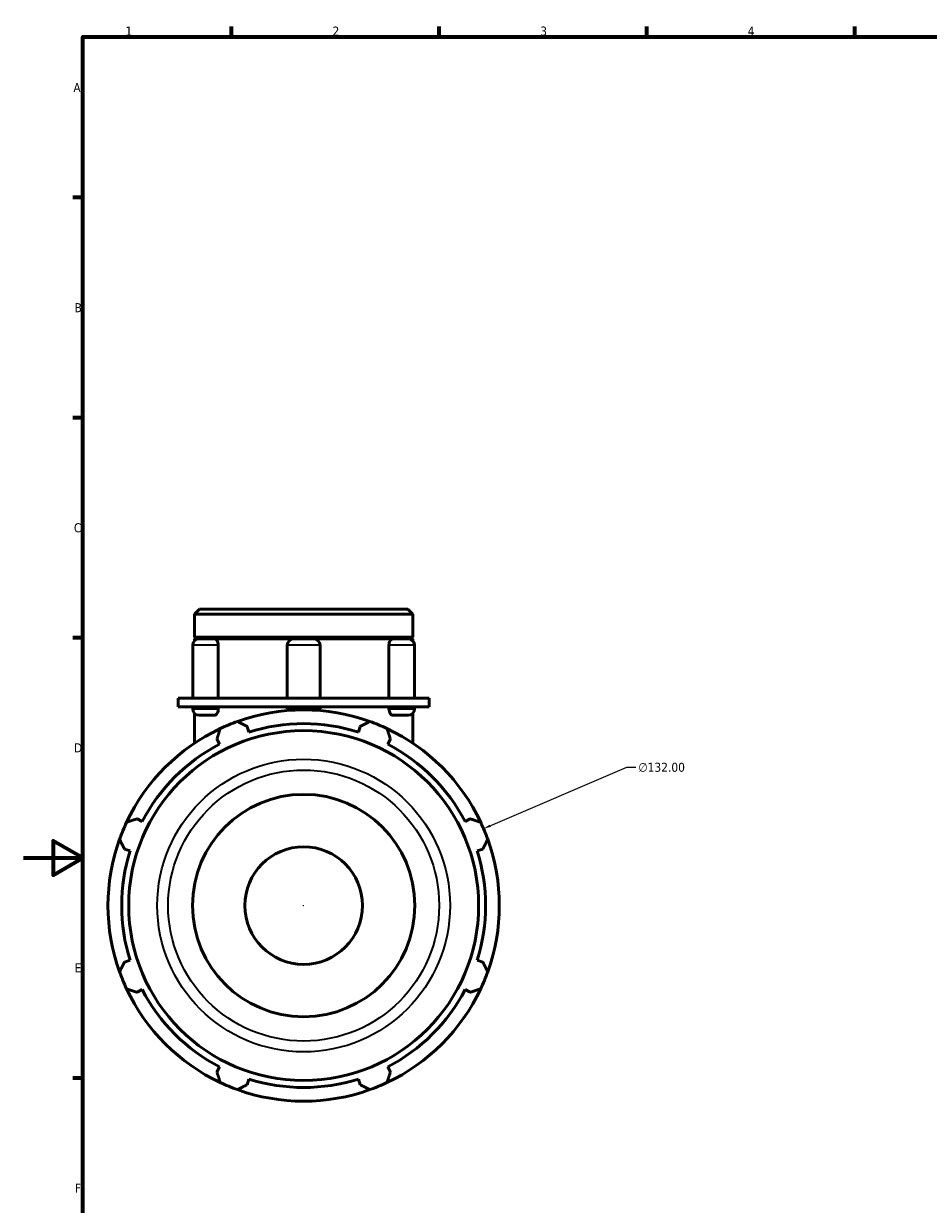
# Model space of a CAD drawing. Header units: millimetres. Extents: x 0 to 927, y -325 to 685.
# Tile 4 of 5: x 0 to 305, y 180 to 578. Entities that reach past the tile are written whole.
import ezdxf

# ---------------------------------------------------------------- set-up
doc = ezdxf.new("R2010")
doc.units = ezdxf.units.MM
for name, color, linetype, lineweight in [('Border (ANSI)', 7, 'Continuous', 70), ('Dimension (ANSI)', 7, 'Continuous', 25), ('Visible (ANSI)', 7, 'Continuous', 50), ('Visible Narrow (ANSI)', 7, 'Continuous', 35)]:
    doc.layers.add(name, color=color, linetype=linetype, lineweight=lineweight)
doc.styles.add('Note Text (ANSI)', font='tahoma.ttf')
doc.dimstyles.new('Default - mm (ANSI)', dxfattribs={"dimtxt": 3.048, "dimasz": 2.5, "dimexe": 3.175, "dimexo": 1.6002, "dimgap": 0.8, "dimtad": 0, "dimtoh": 1, "dimrnd": 1e-08, "dimzin": 4, "dimdsep": 46, "dimtxsty": 'Note Text (ANSI)', "dimcen": 0.09, "dimdle": 10, "dimclrd": 256, "dimclre": 256, "dimclrt": 256, "dimadec": 1, "dimazin": 1, "dimtfac": 1, "dimtofl": 0, "dimtmove": 0, "dimatfit": 3, "dimfxl": 1, "dimtolj": 1, "dimtzin": 4, "dimlwd": -1, "dimlwe": -1, "dimarcsym": 0})

# ---------------------------------------------------------------- blocks, each defined once
blk = doc.blocks.new('Borders Default Border')
at = {"layer": 'Border (ANSI)'}
for p, q in [((70.08, 574), (70.08, 577.45)), ((140.17, 574), (140.17, 577.45)), ((210.25, 574), (210.25, 577.45)), ((280.33, 574), (280.33, 577.45)), ((20, 519.75), (16.55, 519.75)), ((20, 445.5), (16.55, 445.5)), ((20, 371.25), (16.55, 371.25)), ((20, 222.75), (16.55, 222.75))]:
    blk.add_line(p, q, dxfattribs=at)
at = {"layer": 'Border (ANSI)', "flags": 128}
for points in [[(20, 20), (20, 574), (821, 574), (821, 20), (20, 20)], [(0, 297), (20, 297), (10, 302.77), (10, 291.23), (20, 297)]]:
    blk.add_lwpolyline(points, dxfattribs=at)
at = {"layer": 'Border (ANSI)', "char_height": 3.05, "attachment_point": 7, "style": 'Note Text (ANSI)'}
for s, insert in [('1', (34.35, 574.4)), ('2', (104.2, 574.4)), ('3', (174.26, 574.34)), ('4', (244.23, 574.4)), ('A', (16.78, 555.35)), ('B', (17.15, 481.1)), ('C', (16.95, 406.8)), ('D', (16.96, 332.6)), ('E', (17.21, 258.35)), ('F', (17.29, 184.1))]:
    blk.add_mtext(s, dxfattribs=dict(at, insert=insert))
blk = doc.blocks.new('*D12')
at = {"layer": 'Defpoints', "color": 0, "transparency": 16777216}
for p in [(155.15, 306.87), (33.77, 254.98)]:
    blk.add_point(p, dxfattribs=at)
at = {"layer": 'Dimension (ANSI)', "transparency": 16777216}
for p, q in [((203.33, 327.47), (157.44, 307.85)), ((206.55, 327.47), (203.33, 327.47)), ((94.37, 280.93), (94.55, 280.93)), ((94.46, 280.84), (94.46, 281.02))]:
    blk.add_line(p, q, dxfattribs=at)
blk.add_arc((94.46, 280.93), 66, 20.3894, 23.8189, dxfattribs=at)
blk.add_solid([(157.28, 308.24), (157.61, 307.47), (155.15, 306.87)], dxfattribs=at)
at = {"layer": 'Dimension (ANSI)', "transparency": 16777216, "insert": (207.35, 329.11), "char_height": 3.048, "attachment_point": 1, "style": 'Note Text (ANSI)'}
blk.add_mtext('\\A1;∅132.00', dxfattribs=at)

msp = doc.modelspace()

# ---------------------------------------------------------------- linework, layer by layer
at = {"layer": 'Visible (ANSI)'}
for p, q in [((59.332, 380.927), (57.632, 379.228)), ((57.632, 371.427), (57.632, 379.228)), ((131.285, 379.228), (57.632, 379.228)), ((59.332, 380.927), (129.585, 380.927)), ((129.585, 380.927), (131.285, 379.228)), ((131.285, 371.427), (131.285, 379.228)), ((131.285, 371.427), (57.632, 371.427)), ((58.132, 370.927), (57.632, 371.427)), ((57.632, 370.927), (59.252, 370.927)), ((57.632, 370.221), (57.632, 370.927)), ((59.252, 370.927), (64.351, 370.927)), ((64.351, 370.927), (91.144, 370.927)), ((91.144, 370.927), (97.773, 370.927)), ((97.773, 370.927), (124.566, 370.927)), ((124.566, 370.927), (129.666, 370.927)), ((129.666, 370.927), (131.285, 370.927)), ((130.785, 370.927), (131.285, 371.427)), ((131.285, 370.221), (131.285, 370.927)), ((57.042, 368.718), (57.042, 350.927)), ((65.679, 368.718), (65.679, 350.927)), ((88.935, 368.718), (88.935, 350.927)), ((99.983, 368.718), (99.983, 350.927)), ((123.238, 350.927), (123.238, 368.718)), ((131.875, 368.718), (131.875, 350.927)), ((57.782, 350.927), (52.108, 350.927)), ((52.108, 347.927), (52.108, 350.927)), ((94.459, 350.927), (57.782, 350.927)), ((131.135, 350.927), (94.459, 350.927)), ((136.809, 350.927), (131.135, 350.927)), ((136.809, 347.927), (136.809, 350.927)), ((57.782, 347.927), (52.108, 347.927)), ((57.042, 347.927), (57.042, 347.337)), ((94.459, 347.927), (57.782, 347.927)), ((65.679, 347.927), (65.679, 347.337)), ((88.935, 347.927), (88.935, 347.337)), ((131.135, 347.927), (94.459, 347.927)), ((99.983, 347.927), (99.983, 347.337)), ((123.238, 347.337), (123.238, 347.927)), ((136.809, 347.927), (131.135, 347.927)), ((131.875, 347.927), (131.875, 347.337)), ((57.632, 345.834), (57.632, 335.698)), ((64.351, 345.127), (59.252, 345.127)), ((129.666, 345.127), (124.566, 345.127)), ((131.285, 345.834), (131.285, 335.698)), ((76.001, 339.467), (75.406, 341.355)), ((113.511, 341.355), (112.916, 339.467)), ((65.202, 337.128), (66.116, 335.372)), ((122.801, 335.372), (123.715, 337.128)), ((40.014, 309.27), (38.258, 310.184)), ((150.66, 310.184), (148.903, 309.27)), ((34.031, 299.98), (35.919, 299.385)), ((152.998, 299.385), (154.886, 299.98)), ((35.919, 262.47), (34.031, 261.875)), ((154.886, 261.875), (152.998, 262.47)), ((38.258, 251.671), (40.014, 252.585)), ((148.903, 252.585), (150.66, 251.671)), ((66.116, 226.483), (65.202, 224.726)), ((123.715, 224.726), (122.801, 226.483)), ((75.406, 220.5), (76.001, 222.388)), ((112.916, 222.388), (113.511, 220.5))]:
    msp.add_line(p, q, dxfattribs=at)
for radius in [59.006, 37.5, 19.83]:
    msp.add_circle((94.459, 280.927), radius, dxfattribs=at)
for centre, radius, start, end in [((59.252, 368.718), 2.21, 90, 180), ((91.144, 368.718), 2.21, 90, 180), ((97.773, 368.718), 2.21, 0, 90), ((129.666, 368.718), 2.21, 0, 90), ((59.252, 347.337), 2.21, 180, 270), ((94.459, 280.927), 66, 70.20802, 109.79198), ((91.144, 347.337), 2.21, 180, 196.65905), ((97.773, 347.337), 2.21, 343.34095, 0), ((129.666, 347.337), 2.21, 270, 0), ((94.459, 280.927), 66, 109.79198, 115.20802), ((94.459, 280.927), 66, 64.79198, 70.20802), ((94.459, 280.927), 66, 115.20802, 154.79198), ((94.459, 280.927), 61.38, 72.5, 107.5), ((94.459, 280.927), 66, 25.20802, 64.79198), ((94.459, 280.927), 61.38, 117.5, 152.5), ((94.459, 280.927), 61.38, 27.5, 62.5), ((94.459, 280.927), 66, 154.79198, 160.20802), ((94.459, 280.927), 66, 19.79198, 25.20802), ((94.459, 280.927), 66, 160.20802, 199.79198), ((94.459, 280.927), 66, 340.20802, 19.79198), ((94.459, 280.927), 61.38, 162.5, 197.5), ((94.459, 280.927), 61.38, 342.5, 17.5), ((94.459, 280.927), 66, 199.79198, 205.20802), ((94.459, 280.927), 66, 334.79198, 340.20802), ((94.459, 280.927), 66, 205.20802, 244.79198), ((94.459, 280.927), 61.38, 207.5, 242.5), ((94.459, 280.927), 66, 295.20802, 334.79198), ((94.459, 280.927), 61.38, 297.5, 332.5), ((94.459, 280.927), 66, 244.79198, 250.20802), ((94.459, 280.927), 61.38, 252.5, 287.5), ((94.459, 280.927), 66, 289.79198, 295.20802), ((94.459, 280.927), 66, 250.20802, 289.79198)]:
    msp.add_arc(centre, radius, start, end, dxfattribs=at)
for points, knots in [([(64.351, 370.927), (64.504, 370.927), (64.659, 370.879), (64.967, 370.683), (65.116, 370.53), (65.373, 370.138), (65.478, 369.902), (65.628, 369.38), (65.67, 369.098), (65.679, 368.78), (65.679, 368.749), (65.679, 368.718)], [0.69655474, 0.69655474, 0.69655474, 0.69655474, 0.77664651, 0.77664651, 0.8631055, 0.8631055, 0.9495328, 0.9495328, 1.03575463, 1.03575463, 1.0450276, 1.0450276, 1.0450276, 1.0450276]), ([(123.238, 368.718), (123.238, 368.994), (123.271, 369.269), (123.399, 369.794), (123.496, 370.038), (123.739, 370.453), (123.884, 370.62), (124.197, 370.854), (124.364, 370.918), (124.542, 370.927), (124.554, 370.927), (124.566, 370.927)], [0.34847062, 0.34847062, 0.34847062, 0.34847062, 0.43153148, 0.43153148, 0.51775851, 0.51775851, 0.6041918, 0.6041918, 0.69064688, 0.69064688, 0.69694011, 0.69694011, 0.69694011, 0.69694011]), ([(65.679, 347.337), (65.679, 347.06), (65.646, 346.786), (65.518, 346.261), (65.421, 346.017), (65.178, 345.601), (65.034, 345.434), (64.72, 345.201), (64.553, 345.136), (64.375, 345.128), (64.363, 345.127), (64.351, 345.127)], [0.34847062, 0.34847062, 0.34847062, 0.34847062, 0.43153148, 0.43153148, 0.51775851, 0.51775851, 0.6041918, 0.6041918, 0.69064688, 0.69064688, 0.69694011, 0.69694011, 0.69694011, 0.69694011]), ([(124.566, 345.127), (124.413, 345.127), (124.258, 345.176), (123.95, 345.371), (123.801, 345.525), (123.544, 345.917), (123.439, 346.153), (123.289, 346.675), (123.247, 346.957), (123.239, 347.275), (123.238, 347.306), (123.238, 347.337)], [0.69655474, 0.69655474, 0.69655474, 0.69655474, 0.77664651, 0.77664651, 0.8631055, 0.8631055, 0.9495328, 0.9495328, 1.03575463, 1.03575463, 1.0450276, 1.0450276, 1.0450276, 1.0450276])]:
    msp.add_open_spline(points, degree=3, knots=knots, dxfattribs=at)
for points, weights in [([(72.111, 343.029), (73.792, 342.175), (75.406, 341.355)], [1, 1.00116618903, 1.00151550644]), ([(113.511, 341.355), (115.125, 342.175), (116.807, 343.029)], [1.00151550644, 1.00116618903, 1]), ([(65.202, 337.128), (65.764, 338.849), (66.349, 340.642)], [1.00151550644, 1.00116618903, 1]), ([(122.568, 340.642), (123.153, 338.849), (123.715, 337.128)], [1, 1.00116618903, 1.00151550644]), ([(34.744, 309.037), (36.537, 309.622), (38.258, 310.184)], [1, 1.00116618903, 1.00151550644]), ([(150.66, 310.184), (152.381, 309.622), (154.173, 309.037)], [1.00151550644, 1.00116618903, 1]), ([(34.031, 299.98), (33.211, 301.594), (32.357, 303.275)], [1.00151550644, 1.00116618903, 1]), ([(156.56, 303.275), (155.706, 301.594), (154.886, 299.98)], [1, 1.00116618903, 1.00151550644]), ([(32.357, 258.579), (33.211, 260.261), (34.031, 261.875)], [1, 1.00116618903, 1.00151550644]), ([(154.886, 261.875), (155.706, 260.261), (156.56, 258.579)], [1.00151550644, 1.00116618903, 1]), ([(38.258, 251.671), (36.537, 252.233), (34.744, 252.818)], [1.00151550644, 1.00116618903, 1]), ([(154.173, 252.818), (152.381, 252.233), (150.66, 251.671)], [1, 1.00116618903, 1.00151550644]), ([(66.349, 221.213), (65.764, 223.005), (65.202, 224.726)], [1, 1.00116618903, 1.00151550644]), ([(123.715, 224.726), (123.153, 223.005), (122.568, 221.213)], [1.00151550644, 1.00116618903, 1]), ([(75.406, 220.5), (73.792, 219.68), (72.111, 218.826)], [1.00151550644, 1.00116618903, 1]), ([(116.807, 218.826), (115.125, 219.68), (113.511, 220.5)], [1, 1.00116618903, 1.00151550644])]:
    msp.add_rational_spline(points, weights, degree=2, dxfattribs=at)
at = {"layer": 'Visible Narrow (ANSI)'}
for p, q in [((65.167, 368.718), (57.074, 368.718)), ((99.914, 368.718), (89.003, 368.718)), ((131.843, 368.718), (123.75, 368.718)), ((57.074, 347.337), (65.167, 347.337)), ((89.003, 347.337), (99.914, 347.337)), ((123.75, 347.337), (131.843, 347.337))]:
    msp.add_line(p, q, dxfattribs=at)
for radius in [49.381, 45.713]:
    msp.add_circle((94.459, 280.927), radius, dxfattribs=at)

# ---------------------------------------------------------------- block references
msp.add_blockref('Borders Default Border', (0, 0))

# ---------------------------------------------------------------- dimensions: what is measured, and where the dimension line sits
at = {"layer": 'Dimension (ANSI)'}
dim = msp.add_diameter_dim_2p(p1=(33.771, 254.985), p2=(155.146, 306.87), dimstyle='Default - mm (ANSI)', override={"dimtih": 1, "dimdec": 2, "dimlfac": 1, "dimtp": 0, "dimtm": 0, "dimtdec": 2}, dxfattribs=at)
dim.commit()
dim.dimension.update_dxf_attribs({"geometry": '*D12', "text_midpoint": (215.196, 327.47), "dimtype": 163})

doc.saveas('drawing.dxf')
